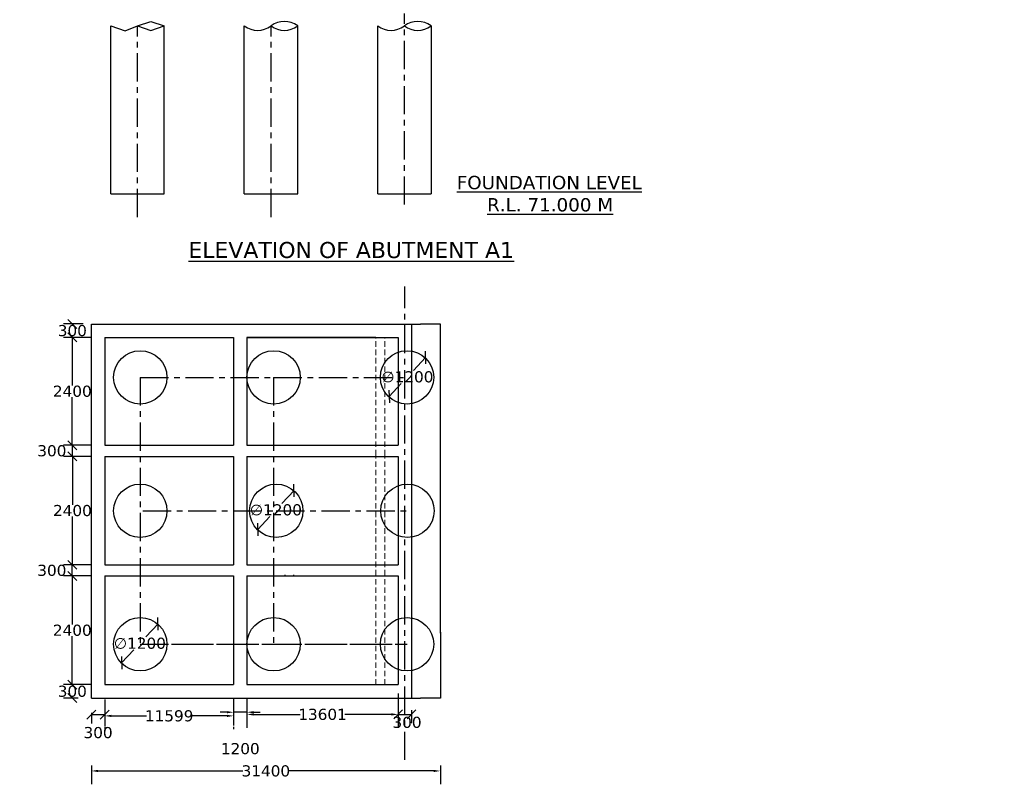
# Model space of a CAD drawing. Header units: millimetres. Extents: x -7746077780 to -3844657605, y -13315294818 to -6656873469.
# Tile 53 of 130: x -3871873666 to -3871851521, y -6657923071 to -6657905880. Entities that reach past the tile are written whole.
import ezdxf

# ---------------------------------------------------------------- set-up
doc = ezdxf.new("R2010")
doc.units = ezdxf.units.MM
doc.header["$MEASUREMENT"] = 0
doc.header["$PDMODE"] = 2
doc.linetypes.add('CENTER', pattern=[50.8, 31.75, -6.35, 6.35, -6.35])
doc.linetypes.add('HIDDEN', pattern=[0.375, 0.25, -0.125])
doc.layers.add('TEX', color=6, linetype='Continuous')
doc.layers.add('TEXT', color=7, linetype='Continuous')
doc.styles.get("Standard").update_dxf_attribs({"font": 'verdana.ttf', "height": 250})
doc.dimstyles.new('Copy of ISO-25--------4', dxfattribs={"dimtxt": 200, "dimasz": 150, "dimexe": 300, "dimexo": 300, "dimgap": 0.02, "dimtad": 0, "dimtih": 1, "dimtoh": 1, "dimdec": 0, "dimlfac": 4, "dimdsep": 46, "dimtxsty": 'Standard', "dimcen": 150, "dimclrd": 1, "dimclre": 1, "dimclrt": 1, "dimadec": 0, "dimazin": 0, "dimtfac": 1, "dimtdec": 0, "dimtmove": 2, "dimatfit": 3, "dimfxl": 0, "dimarcsym": 0})
doc.dimstyles.new('ISO-25', dxfattribs={"dimtxt": 250, "dimasz": 200, "dimexe": 200, "dimexo": 200, "dimgap": 0.02, "dimtad": 0, "dimtih": 1, "dimtoh": 1, "dimdec": 0, "dimdsep": 46, "dimtxsty": 'Standard', "dimblk": 'OBLIQUE', "dimcen": 150, "dimclrd": 1, "dimclre": 1, "dimclrt": 1, "dimadec": 0, "dimazin": 0, "dimtfac": 1, "dimtdec": 0, "dimtmove": 2, "dimatfit": 3, "dimldrblk": 'OBLIQUE', "dimfxl": 0, "dimarcsym": 0})

# ---------------------------------------------------------------- blocks, each defined once
blk = doc.blocks.new('_Oblique')
at = {"color": 0, "linetype": 'ByBlock', "lineweight": -2}
blk.add_line((-0.5, -0.5), (0.5, 0.5), dxfattribs=at)
blk = doc.blocks.new('*D685')
at = {"color": 1, "lineweight": -2, "ltscale": 20, "transparency": 16777216}
for p, q in [((-3871872054.197991, -6657915449.09451), (-3871872681.879242, -6657915449.09451)), ((-3871872481.879242, -6657915449.09451), (-3871872481.879242, -6657915699.09451)), ((-3871872054.197991, -6657915699.09451), (-3871872681.879242, -6657915699.09451))]:
    blk.add_line(p, q, dxfattribs=at)
at = {"layer": 'Defpoints', "color": 0, "ltscale": 20, "transparency": 16777216}
for p in [(-3871871854.197991, -6657915449.09451), (-3871872481.879242, -6657915699.09451), (-3871871854.197991, -6657915699.09451)]:
    blk.add_point(p, dxfattribs=at)
at = {"color": 1, "lineweight": -2, "ltscale": 20, "transparency": 16777216, "xscale": 200, "yscale": 200, "zscale": 200}
for p, rotation in [((-3871872481.879242, -6657915449.09451), 90), ((-3871872481.879242, -6657915699.09451), 270)]:
    blk.add_blockref('_Oblique', p, dxfattribs=dict(at, rotation=rotation))
at = {"color": 1, "ltscale": 20, "transparency": 16777216, "insert": (-3871872942.298913, -6657915574.094511), "char_height": 250, "attachment_point": 5}
blk.add_mtext('300', dxfattribs=at)
blk = doc.blocks.new('*D686')
at = {"color": 1, "lineweight": -2, "ltscale": 20, "transparency": 16777216}
for p, q in [((-3871872237.107687, -6657912722.169021), (-3871872682.109406, -6657912722.169021)), ((-3871872482.109406, -6657912722.169021), (-3871872482.109406, -6657912741.908395)), ((-3871872054.306243, -6657913022.09744), (-3871872682.109406, -6657913022.09744)), ((-3871872482.109406, -6657913022.09744), (-3871872482.109406, -6657913002.358066))]:
    blk.add_line(p, q, dxfattribs=at)
at = {"layer": 'Defpoints', "color": 0, "ltscale": 20, "transparency": 16777216}
for p in [(-3871872482.109406, -6657912722.169021), (-3871872037.107687, -6657912722.169021), (-3871871854.306243, -6657913022.09744)]:
    blk.add_point(p, dxfattribs=at)
at = {"color": 1, "lineweight": -2, "ltscale": 20, "transparency": 16777216, "xscale": 200, "yscale": 200, "zscale": 200}
for p, rotation in [((-3871872482.109406, -6657912722.169021), 90), ((-3871872482.109406, -6657913022.09744), 270)]:
    blk.add_blockref('_Oblique', p, dxfattribs=dict(at, rotation=rotation))
at = {"color": 1, "ltscale": 20, "transparency": 16777216, "insert": (-3871872482.109406, -6657912872.133231), "char_height": 250, "attachment_point": 5}
blk.add_mtext('300', dxfattribs=at)
blk = doc.blocks.new('*D687')
at = {"color": 1, "lineweight": -2, "ltscale": 20, "transparency": 16777216}
for p, q in [((-3871872204.306243, -6657913022.09744), (-3871872682.200157, -6657913022.09744)), ((-3871872482.200157, -6657913022.09744), (-3871872482.200157, -6657914105.37114)), ((-3871872482.200157, -6657915449.09451), (-3871872482.200157, -6657914365.82081)), ((-3871872442.645064, -6657915449.09451), (-3871872682.200157, -6657915449.09451))]:
    blk.add_line(p, q, dxfattribs=at)
at = {"layer": 'Defpoints', "color": 0, "ltscale": 20, "transparency": 16777216}
for p in [(-3871872004.306243, -6657913022.09744), (-3871872482.200157, -6657915449.09451), (-3871872242.645064, -6657915449.09451)]:
    blk.add_point(p, dxfattribs=at)
at = {"color": 1, "lineweight": -2, "ltscale": 20, "transparency": 16777216, "xscale": 200, "yscale": 200, "zscale": 200}
for p, rotation in [((-3871872482.200157, -6657913022.09744), 90), ((-3871872482.200157, -6657915449.09451), 270)]:
    blk.add_blockref('_Oblique', p, dxfattribs=dict(at, rotation=rotation))
at = {"color": 1, "ltscale": 20, "transparency": 16777216, "insert": (-3871872482.200156, -6657914235.595976), "char_height": 250, "attachment_point": 5}
blk.add_mtext('2400', dxfattribs=at)
blk = doc.blocks.new('*D688')
at = {"color": 1, "lineweight": -2, "ltscale": 20, "transparency": 16777216}
for p, q in [((-3871872254.197991, -6657915699.09451), (-3871872679.962575, -6657915699.09451)), ((-3871872479.962575, -6657915699.09451), (-3871872479.962575, -6657916788.119674)), ((-3871872479.962575, -6657918137.594508), (-3871872479.962575, -6657917048.569345)), ((-3871872254.197991, -6657918137.594508), (-3871872679.962575, -6657918137.594508))]:
    blk.add_line(p, q, dxfattribs=at)
at = {"layer": 'Defpoints', "color": 0, "ltscale": 20, "transparency": 16777216}
for p in [(-3871872054.197991, -6657915699.09451), (-3871872479.962575, -6657918137.594508), (-3871872054.197991, -6657918137.594508)]:
    blk.add_point(p, dxfattribs=at)
at = {"color": 1, "lineweight": -2, "ltscale": 20, "transparency": 16777216, "xscale": 200, "yscale": 200, "zscale": 200}
for p, rotation in [((-3871872479.962575, -6657915699.09451), 90), ((-3871872479.962575, -6657918137.594508), 270)]:
    blk.add_blockref('_Oblique', p, dxfattribs=dict(at, rotation=rotation))
at = {"color": 1, "ltscale": 20, "transparency": 16777216, "insert": (-3871872479.962574, -6657916918.34451), "char_height": 250, "attachment_point": 5}
blk.add_mtext('2400', dxfattribs=at)
blk = doc.blocks.new('*D689')
at = {"color": 1, "lineweight": -2, "ltscale": 20, "transparency": 16777216}
for p, q in [((-3871872054.19799, -6657920831.170873), (-3871872682.469707, -6657920831.170873)), ((-3871872482.469707, -6657920831.170873), (-3871872482.469707, -6657920850.946037)), ((-3871872354.19799, -6657921131.170872), (-3871872682.469707, -6657921131.170872)), ((-3871872482.469707, -6657921131.170872), (-3871872482.469707, -6657921111.395708))]:
    blk.add_line(p, q, dxfattribs=at)
at = {"layer": 'Defpoints', "color": 0, "ltscale": 20, "transparency": 16777216}
for p in [(-3871871854.19799, -6657920831.170873), (-3871872482.469707, -6657921131.170872), (-3871872154.19799, -6657921131.170872)]:
    blk.add_point(p, dxfattribs=at)
at = {"color": 1, "lineweight": -2, "ltscale": 20, "transparency": 16777216, "xscale": 200, "yscale": 200, "zscale": 200}
for p, rotation in [((-3871872482.469707, -6657920831.170873), 90), ((-3871872482.469707, -6657921131.170872), 270)]:
    blk.add_blockref('_Oblique', p, dxfattribs=dict(at, rotation=rotation))
at = {"color": 1, "ltscale": 20, "transparency": 16777216, "insert": (-3871872482.469707, -6657920981.170874), "char_height": 250, "attachment_point": 5}
blk.add_mtext('300', dxfattribs=at)
blk = doc.blocks.new('*D690')
at = {"color": 1, "lineweight": -2, "ltscale": 20, "transparency": 16777216}
for p, q in [((-3871865154.198137, -6657921031.170871), (-3871865154.198137, -6657921700.374547)), ((-3871865154.198137, -6657921500.374547), (-3871864854.198137, -6657921500.374547)), ((-3871864854.198137, -6657921401.159732), (-3871864854.198137, -6657921700.374547))]:
    blk.add_line(p, q, dxfattribs=at)
at = {"layer": 'Defpoints', "color": 0, "ltscale": 20, "transparency": 16777216}
for p in [(-3871865154.198137, -6657920831.170871), (-3871864854.198137, -6657921201.159732), (-3871864854.198137, -6657921500.374547)]:
    blk.add_point(p, dxfattribs=at)
at = {"color": 1, "lineweight": -2, "ltscale": 20, "transparency": 16777216, "xscale": 200, "yscale": 200, "zscale": 200, "rotation": 180}
blk.add_blockref('_Oblique', (-3871865154.198137, -6657921500.374547), dxfattribs=at)
at = {"color": 1, "lineweight": -2, "ltscale": 20, "transparency": 16777216, "xscale": 200, "yscale": 200, "zscale": 200}
blk.add_blockref('_Oblique', (-3871864854.198137, -6657921500.374547), dxfattribs=at)
at = {"color": 1, "ltscale": 20, "transparency": 16777216, "insert": (-3871864954.198137, -6657921679.537906), "char_height": 250, "attachment_point": 5}
blk.add_mtext('300', dxfattribs=at)
blk = doc.blocks.new('*D693')
at = {"color": 1, "lineweight": -2, "ltscale": 20, "transparency": 16777216}
for p, q in [((-3871872054.197991, -6657918137.594508), (-3871872682.469707, -6657918137.594508)), ((-3871872482.469707, -6657918387.477862), (-3871872482.469707, -6657918137.594508)), ((-3871872054.197991, -6657918387.477862), (-3871872682.469707, -6657918387.477862))]:
    blk.add_line(p, q, dxfattribs=at)
at = {"layer": 'Defpoints', "color": 0, "ltscale": 20, "transparency": 16777216}
for p in [(-3871872482.469707, -6657918137.594508), (-3871871854.197991, -6657918137.594508), (-3871871854.197991, -6657918387.477862)]:
    blk.add_point(p, dxfattribs=at)
at = {"color": 1, "lineweight": -2, "ltscale": 20, "transparency": 16777216, "xscale": 200, "yscale": 200, "zscale": 200}
for p, rotation in [((-3871872482.469707, -6657918137.594508), 90), ((-3871872482.469707, -6657918387.477862), 270)]:
    blk.add_blockref('_Oblique', p, dxfattribs=dict(at, rotation=rotation))
at = {"color": 1, "ltscale": 20, "transparency": 16777216, "insert": (-3871872942.889378, -6657918262.536186), "char_height": 250, "attachment_point": 5}
blk.add_mtext('300', dxfattribs=at)
blk = doc.blocks.new('*D695')
at = {"color": 1, "lineweight": -2, "ltscale": 20, "transparency": 16777216}
for p, q in [((-3871872254.197991, -6657918387.477862), (-3871872682.469707, -6657918387.477862)), ((-3871872482.469707, -6657918387.477862), (-3871872482.469707, -6657919479.099532)), ((-3871872482.469707, -6657920831.170873), (-3871872482.469707, -6657919739.549203)), ((-3871872054.19799, -6657920831.170873), (-3871872682.469707, -6657920831.170873))]:
    blk.add_line(p, q, dxfattribs=at)
at = {"layer": 'Defpoints', "color": 0, "ltscale": 20, "transparency": 16777216}
for p in [(-3871872054.197991, -6657918387.477862), (-3871872482.469707, -6657920831.170873), (-3871871854.19799, -6657920831.170873)]:
    blk.add_point(p, dxfattribs=at)
at = {"color": 1, "lineweight": -2, "ltscale": 20, "transparency": 16777216, "xscale": 200, "yscale": 200, "zscale": 200}
for p, rotation in [((-3871872482.469707, -6657918387.477862), 90), ((-3871872482.469707, -6657920831.170873), 270)]:
    blk.add_blockref('_Oblique', p, dxfattribs=dict(at, rotation=rotation))
at = {"color": 1, "ltscale": 20, "transparency": 16777216, "insert": (-3871872482.469707, -6657919609.324368), "char_height": 250, "attachment_point": 5}
blk.add_mtext('2400', dxfattribs=at)
blk = doc.blocks.new('*D697')
at = {"color": 1, "lineweight": -2, "ltscale": 20, "transparency": 16777216}
for p, q in [((-3871870554.090765, -6657919463.367191), (-3871870825.758733, -6657919754.58067)), ((-3871871372.661233, -6657920340.830796), (-3871871100.993262, -6657920049.617312))]:
    blk.add_line(p, q, dxfattribs=at)
at = {"layer": 'Defpoints', "color": 0, "ltscale": 20, "transparency": 16777216}
for p in [(-3871870554.090766, -6657919463.367191), (-3871871372.661233, -6657920340.830796)]:
    blk.add_point(p, dxfattribs=at)
at = {"color": 1, "lineweight": -2, "ltscale": 20, "transparency": 16777216, "xscale": 200, "yscale": 200, "zscale": 200}
for p, rotation in [((-3871870554.090766, -6657919463.367191), 46.98874130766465), ((-3871871372.661233, -6657920340.830796), 226.9887413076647)]:
    blk.add_blockref('_Oblique', p, dxfattribs=dict(at, rotation=rotation))
at = {"color": 1, "ltscale": 20, "transparency": 16777216, "insert": (-3871870963.376002, -6657919902.09899), "char_height": 250, "attachment_point": 5}
blk.add_mtext('∅1200', dxfattribs=at)
blk = doc.blocks.new('*D698')
at = {"color": 1, "lineweight": -2, "ltscale": 20, "transparency": 16777216}
for p, q in [((-3871864536.848003, -6657913472.818976), (-3871864808.515975, -6657913764.03246)), ((-3871865355.418475, -6657914350.282584), (-3871865083.750504, -6657914059.069102))]:
    blk.add_line(p, q, dxfattribs=at)
at = {"layer": 'Defpoints', "color": 0, "ltscale": 20, "transparency": 16777216}
for p in [(-3871864536.848003, -6657913472.818975), (-3871865355.418475, -6657914350.282584)]:
    blk.add_point(p, dxfattribs=at)
at = {"color": 1, "lineweight": -2, "ltscale": 20, "transparency": 16777216, "xscale": 200, "yscale": 200, "zscale": 200}
for p, rotation in [((-3871864536.848003, -6657913472.818975), 46.98874126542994), ((-3871865355.418475, -6657914350.282584), 226.98874126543)]:
    blk.add_blockref('_Oblique', p, dxfattribs=dict(at, rotation=rotation))
at = {"color": 1, "ltscale": 20, "transparency": 16777216, "insert": (-3871864946.133238, -6657913911.55078), "char_height": 250, "attachment_point": 5}
blk.add_mtext('∅1200', dxfattribs=at)
blk = doc.blocks.new('*D699')
at = {"color": 1, "lineweight": -2, "ltscale": 20, "transparency": 16777216}
for p, q in [((-3871871754.197991, -6657921167.817961), (-3871871754.197991, -6657921704.205669)), ((-3871872054.197991, -6657921467.817961), (-3871872054.197991, -6657921704.205669)), ((-3871872054.197991, -6657921504.205669), (-3871871754.197991, -6657921504.205669))]:
    blk.add_line(p, q, dxfattribs=at)
at = {"layer": 'Defpoints', "color": 0, "ltscale": 20, "transparency": 16777216}
for p in [(-3871871754.197991, -6657920967.817961), (-3871872054.197991, -6657921267.817961), (-3871871754.197991, -6657921504.205669)]:
    blk.add_point(p, dxfattribs=at)
at = {"color": 1, "lineweight": -2, "ltscale": 20, "transparency": 16777216, "xscale": 200, "yscale": 200, "zscale": 200, "rotation": 180}
blk.add_blockref('_Oblique', (-3871872054.197991, -6657921504.205669), dxfattribs=at)
at = {"color": 1, "lineweight": -2, "ltscale": 20, "transparency": 16777216, "xscale": 200, "yscale": 200, "zscale": 200}
blk.add_blockref('_Oblique', (-3871871754.197991, -6657921504.205669), dxfattribs=at)
at = {"color": 1, "ltscale": 20, "transparency": 16777216, "insert": (-3871871902.959872, -6657921910.765385), "char_height": 250, "attachment_point": 5}
blk.add_mtext('300', dxfattribs=at)
blk = doc.blocks.new('*D700')
at = {"color": 1, "lineweight": -2, "ltscale": 20, "transparency": 16777216}
for p, q in [((-3871867494.759107, -6657916463.367195), (-3871867766.427067, -6657916754.580667)), ((-3871868313.329571, -6657917340.830802), (-3871868041.661593, -6657917049.617309))]:
    blk.add_line(p, q, dxfattribs=at)
at = {"layer": 'Defpoints', "color": 0, "ltscale": 20, "transparency": 16777216}
for p in [(-3871867494.759107, -6657916463.367195), (-3871868313.329571, -6657917340.830802)]:
    blk.add_point(p, dxfattribs=at)
at = {"color": 1, "lineweight": -2, "ltscale": 20, "transparency": 16777216, "xscale": 200, "yscale": 200, "zscale": 200}
for p, rotation in [((-3871867494.759107, -6657916463.367195), 46.98874146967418), ((-3871868313.329571, -6657917340.830802), 226.9887414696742)]:
    blk.add_blockref('_Oblique', p, dxfattribs=dict(at, rotation=rotation))
at = {"color": 1, "ltscale": 20, "transparency": 16777216, "insert": (-3871867904.044336, -6657916902.098988), "char_height": 250, "attachment_point": 5}
blk.add_mtext('∅1200', dxfattribs=at)
blk = doc.blocks.new('*D701')
at = {"layer": 'Defpoints', "color": 0, "ltscale": 20, "transparency": 16777216}
for p in [(-3871872054.197991, -6657922349.891055), (-3871864204.198064, -6657922349.891055), (-3871872054.197991, -6657922771.34398)]:
    blk.add_point(p, dxfattribs=at)
at = {"layer": 'TEX', "color": 1, "lineweight": -2, "ltscale": 20, "transparency": 16777216}
for p, q in [((-3871872054.197991, -6657922649.891055), (-3871872054.197991, -6657923071.34398)), ((-3871871904.197991, -6657922771.34398), (-3871868650.373165, -6657922771.34398)), ((-3871864354.198064, -6657922771.34398), (-3871867608.02289, -6657922771.34398)), ((-3871864204.198064, -6657922649.891055), (-3871864204.198064, -6657923071.34398))]:
    blk.add_line(p, q, dxfattribs=at)
at = {"layer": 'TEX', "color": 1, "ltscale": 20, "transparency": 16777216}
for points in [[(-3871871904.197991, -6657922746.34398), (-3871871904.197991, -6657922796.34398), (-3871872054.197991, -6657922771.34398)], [(-3871864354.198064, -6657922746.34398), (-3871864354.198064, -6657922796.34398), (-3871864204.198064, -6657922771.34398)]]:
    blk.add_solid(points, dxfattribs=at)
at = {"layer": 'TEX', "color": 1, "ltscale": 20, "transparency": 16777216, "insert": (-3871868129.198028, -6657922771.34398), "char_height": 250, "attachment_point": 5}
blk.add_mtext('31400', dxfattribs=at)
blk = doc.blocks.new('*D702')
at = {"layer": 'Defpoints', "color": 0, "ltscale": 20, "transparency": 16777216}
for p in [(-3871868854.546614, -6657920831.170871), (-3871868554.546614, -6657920831.170873), (-3871868854.546614, -6657921450.968751)]:
    blk.add_point(p, dxfattribs=at)
at = {"layer": 'TEX', "color": 1, "lineweight": -2, "ltscale": 20, "transparency": 16777216}
for p, q in [((-3871868854.546614, -6657921131.170871), (-3871868854.546614, -6657921750.968751)), ((-3871868554.546614, -6657921131.170873), (-3871868554.546614, -6657921750.968751)), ((-3871869004.546614, -6657921450.968751), (-3871869154.546614, -6657921450.968751)), ((-3871868554.546614, -6657921450.968751), (-3871868854.546614, -6657921450.968751)), ((-3871868404.546614, -6657921450.968751), (-3871868254.546614, -6657921450.968751))]:
    blk.add_line(p, q, dxfattribs=at)
at = {"layer": 'TEX', "color": 1, "ltscale": 20, "transparency": 16777216}
for points in [[(-3871869004.546614, -6657921425.968751), (-3871869004.546614, -6657921475.968751), (-3871868854.546614, -6657921450.968751)], [(-3871868404.546614, -6657921425.968751), (-3871868404.546614, -6657921475.968751), (-3871868554.546614, -6657921450.968751)]]:
    blk.add_solid(points, dxfattribs=at)
at = {"layer": 'TEX', "color": 1, "ltscale": 20, "transparency": 16777216, "insert": (-3871868704.546614, -6657922271.798093), "char_height": 250, "attachment_point": 5}
blk.add_mtext('1200', dxfattribs=at)
blk = doc.blocks.new('*D703')
at = {"layer": 'Defpoints', "color": 0, "ltscale": 20, "transparency": 16777216}
for p in [(-3871871754.197991, -6657921488.1148), (-3871868854.546614, -6657921479.990582), (-3871871754.197991, -6657921533.277501)]:
    blk.add_point(p, dxfattribs=at)
at = {"layer": 'TEX', "color": 1, "lineweight": -2, "ltscale": 20, "transparency": 16777216}
for p, q in [((-3871871604.197991, -6657921533.277501), (-3871870816.229106, -6657921533.277501)), ((-3871869004.546614, -6657921533.277501), (-3871869792.515499, -6657921533.277501)), ((-3871871754.197991, -6657921788.1148), (-3871871754.197991, -6657921833.277501)), ((-3871868854.546614, -6657921779.990582), (-3871868854.546614, -6657921833.277501))]:
    blk.add_line(p, q, dxfattribs=at)
at = {"layer": 'TEX', "color": 1, "ltscale": 20, "transparency": 16777216}
for points in [[(-3871871604.197991, -6657921508.277501), (-3871871604.197991, -6657921558.277501), (-3871871754.197991, -6657921533.277501)], [(-3871869004.546614, -6657921508.277501), (-3871869004.546614, -6657921558.277501), (-3871868854.546614, -6657921533.277501)]]:
    blk.add_solid(points, dxfattribs=at)
at = {"layer": 'TEX', "color": 1, "ltscale": 20, "transparency": 16777216, "insert": (-3871870304.372303, -6657921533.277501), "char_height": 250, "attachment_point": 5}
blk.add_mtext('11599', dxfattribs=at)
blk = doc.blocks.new('*D706')
at = {"layer": 'Defpoints', "color": 0, "ltscale": 20, "transparency": 16777216}
for p in [(-3871868554.546614, -6657920831.170873), (-3871865154.198137, -6657920831.170871), (-3871865154.198137, -6657921500.374547)]:
    blk.add_point(p, dxfattribs=at)
at = {"layer": 'TEX', "color": 1, "lineweight": -2, "ltscale": 20, "transparency": 16777216}
for p, q in [((-3871868554.546614, -6657921131.170873), (-3871868554.546614, -6657921800.374547)), ((-3871865154.198137, -6657921131.170871), (-3871865154.198137, -6657921800.374547)), ((-3871868404.546614, -6657921500.374547), (-3871867359.261415, -6657921500.374547)), ((-3871865304.198137, -6657921500.374547), (-3871866349.483336, -6657921500.374547))]:
    blk.add_line(p, q, dxfattribs=at)
at = {"layer": 'TEX', "color": 1, "ltscale": 20, "transparency": 16777216}
for points in [[(-3871868404.546614, -6657921475.374547), (-3871868404.546614, -6657921525.374547), (-3871868554.546614, -6657921500.374547)], [(-3871865304.198137, -6657921475.374547), (-3871865304.198137, -6657921525.374547), (-3871865154.198137, -6657921500.374547)]]:
    blk.add_solid(points, dxfattribs=at)
at = {"layer": 'TEX', "color": 1, "ltscale": 20, "transparency": 16777216, "insert": (-3871866854.372375, -6657921500.374547), "char_height": 250, "attachment_point": 5}
blk.add_mtext('13601', dxfattribs=at)

msp = doc.modelspace()

# ---------------------------------------------------------------- linework, layer by layer
at = {"ltscale": 20}
for p, q in [((-3871871613.670034, -6657909798.731062), (-3871871613.670034, -6657906020.428213)), ((-3871870413.670034, -6657909798.731062), (-3871870413.670034, -6657906020.428213)), ((-3871868613.670188, -6657909798.731061), (-3871868613.670188, -6657906020.428212)), ((-3871867413.670188, -6657909798.731061), (-3871867413.670188, -6657906020.428212)), ((-3871865613.670262, -6657909798.73106), (-3871865613.670261, -6657906020.428211)), ((-3871864413.669732, -6657906020.428555), (-3871864413.670262, -6657909798.731062)), ((-3871871613.670034, -6657909798.731061), (-3871870413.670034, -6657909798.731062)), ((-3871868613.670188, -6657909798.73106), (-3871867413.670188, -6657909798.731061)), ((-3871865613.670262, -6657909798.73106), (-3871864413.670262, -6657909798.731062)), ((-3871865613.670262, -6657909798.731061), (-3871864413.670262, -6657909798.731062)), ((-3871872054.197991, -6657912724.094506), (-3871864654.198136, -6657912724.094502)), ((-3871864854.198138, -6657912724.094504), (-3871864854.198137, -6657921131.170871)), ((-3871871754.197991, -6657913024.094506), (-3871868854.546615, -6657913024.094504)), ((-3871868854.546615, -6657913024.094504), (-3871868854.546614, -6657915449.094503)), ((-3871868554.546614, -6657913024.094504), (-3871865154.198138, -6657913024.094502)), ((-3871868554.546614, -6657913024.094504), (-3871868554.546614, -6657915449.094508)), ((-3871865154.198138, -6657913024.094502), (-3871865154.198138, -6657915449.094504)), ((-3871864204.198066, -6657919672.169019), (-3871864204.198064, -6657914172.169019)), ((-3871871754.197991, -6657915449.09451), (-3871868854.546614, -6657915449.094503)), ((-3871868554.546614, -6657915449.094508), (-3871865154.198138, -6657915449.094504)), ((-3871871754.197991, -6657915699.09451), (-3871868854.546614, -6657915699.094504)), ((-3871868854.546614, -6657915699.094504), (-3871868854.546614, -6657918137.594503)), ((-3871868554.546614, -6657915699.094508), (-3871868554.546615, -6657918136.594506)), ((-3871868554.546614, -6657915699.094508), (-3871865154.198138, -6657915699.094504)), ((-3871865154.198138, -6657915699.094504), (-3871865154.198137, -6657918136.594506)), ((-3871871754.197991, -6657918137.594508), (-3871868854.546614, -6657918137.594503)), ((-3871868554.546615, -6657918136.594506), (-3871865154.198137, -6657918136.594506)), ((-3871871754.197991, -6657918387.594508), (-3871868854.546614, -6657918387.594502)), ((-3871868854.546614, -6657918387.594502), (-3871868854.546614, -6657920831.170871)), ((-3871868554.546614, -6657918386.540258), (-3871865154.198137, -6657918386.540257)), ((-3871868554.546614, -6657918386.540259), (-3871868554.546614, -6657920831.170873)), ((-3871867704.198137, -6657918361.540257), (-3871867704.198137, -6657918374.07087)), ((-3871867504.198137, -6657918361.540257), (-3871867504.198137, -6657918374.07087)), ((-3871865154.198137, -6657918386.540257), (-3871865154.198137, -6657920831.170871)), ((-3871871754.19799, -6657920831.170871), (-3871868854.546614, -6657920831.170871)), ((-3871868554.546614, -6657920831.170873), (-3871865154.198137, -6657920831.170871)), ((-3871872054.197991, -6657921131.170871), (-3871867704.198138, -6657921131.170871)), ((-3871867704.198139, -6657921131.170871), (-3871864654.198138, -6657921131.170871)), ((-3871871754.197991, -6657921459.042969), (-3871871754.197991, -6657921772.979017))]:
    msp.add_line(p, q, dxfattribs=at)
for points in [[(-3871864204.198064, -6657914192.169017), (-3871864204.198064, -6657912724.094502), (-3871864654.546601, -6657912724.094502)], [(-3871864204.198064, -6657919652.169021), (-3871864204.198064, -6657921131.170871), (-3871864654.546601, -6657921131.170871)]]:
    msp.add_lwpolyline(points, dxfattribs=at)
for centre, radius in [((-3871870954.197991, -6657913922.169019), 599.999999), ((-3871867954.198064, -6657913922.169019), 599.999999), ((-3871864954.198138, -6657913922.169019), 600), ((-3871870954.197991, -6657916922.169018), 599.999999), ((-3871867894.866329, -6657916922.16902), 600), ((-3871864945.198899, -6657916922.169021), 600), ((-3871870954.197991, -6657919922.169018), 599.999999), ((-3871867954.198064, -6657919922.169019), 599.999999), ((-3871864954.198138, -6657919922.169019), 600)]:
    msp.add_circle(centre, radius, dxfattribs=at)
for centre, start, end in [((-3871868313.670186, -6657905620.725233), 233.1096445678, 306.8903554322), ((-3871867713.67019, -6657906420.131758), 53.1096445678, 126.8903554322), ((-3871867713.67019, -6657905620.724663), 233.1096992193, 306.8903007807), ((-3871865313.670185, -6657905620.725233), 233.1096445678, 306.8903554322), ((-3871864713.670189, -6657906420.131758), 53.1096445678, 126.8903554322), ((-3871864713.670189, -6657905620.724663), 233.1096992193, 306.8903007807)]:
    msp.add_arc(centre, 499.762869, start, end, dxfattribs=at)
at = {"layer": 'TEX', "color": 4, "linetype": 'CENTER', "ltscale": 20}
for p, q in [((-3871865013.67011, -6657910038.731006), (-3871865013.67011, -6657905740.428154)), ((-3871871013.670034, -6657910318.731061), (-3871871013.670034, -6657906020.42821)), ((-3871868013.670188, -6657910318.73106), (-3871868013.670188, -6657906020.428209)), ((-3871865004.198137, -6657922523.69653), (-3871865004.198137, -6657911877.94041)), ((-3871870954.197991, -6657913922.169019), (-3871867954.198064, -6657913922.169021)), ((-3871870954.197991, -6657913922.169019), (-3871870954.197991, -6657919922.16902)), ((-3871867954.198064, -6657913922.169019), (-3871864954.198138, -6657913922.169021)), ((-3871867954.198064, -6657913922.169019), (-3871867954.198064, -6657919922.16902)), ((-3871870894.866255, -6657916922.16902), (-3871867954.198064, -6657916922.16902)), ((-3871867894.866329, -6657916922.16902), (-3871864954.198138, -6657916922.16902)), ((-3871870954.197991, -6657919922.16902), (-3871867954.198064, -6657919922.169019)), ((-3871870254.198063, -6657919922.169019), (-3871867954.198064, -6657919922.169019)), ((-3871867954.198064, -6657919922.16902), (-3871864954.198138, -6657919922.169019)), ((-3871867254.198137, -6657919922.169019), (-3871864954.198138, -6657919922.169019))]:
    msp.add_line(p, q, dxfattribs=at)
at = {"layer": 'TEX', "color": 0, "ltscale": 20}
for p, q in [((-3871871613.670034, -6657906020.428213), (-3871871293.56789, -6657906130.911201)), ((-3871871293.56789, -6657906130.911201), (-3871871013.669575, -6657906020.428436)), ((-3871871013.670112, -6657906020.427588), (-3871870713.670036, -6657905920.368324)), ((-3871871013.669187, -6657906020.428283), (-3871870713.670036, -6657906120.486967)), ((-3871870713.670036, -6657905920.368324), (-3871870413.670037, -6657906020.427646)), ((-3871870713.670036, -6657906120.486967), (-3871870413.670037, -6657906020.427646)), ((-3871872054.197991, -6657921131.170871), (-3871872054.197991, -6657912724.094506)), ((-3871871754.197991, -6657913024.094506), (-3871871754.197991, -6657915449.09451)), ((-3871865654.546614, -6657913024.094504), (-3871868554.546614, -6657913024.094504)), ((-3871871754.197991, -6657915699.094509), (-3871871754.197991, -6657918137.594507)), ((-3871871754.197991, -6657918387.594508), (-3871871754.197991, -6657920831.170872))]:
    msp.add_line(p, q, dxfattribs=at)
at = {"layer": 'TEXT', "color": 2, "linetype": 'HIDDEN', "lineweight": 13, "ltscale": 500}
for p, q in [((-3871865654.546611, -6657915674.094504), (-3871865654.546614, -6657913024.094504)), ((-3871865454.546613, -6657915674.094504), (-3871865454.546616, -6657913024.094504)), ((-3871865654.54661, -6657918374.07087), (-3871865654.546611, -6657915674.094504)), ((-3871865454.546611, -6657918374.07087), (-3871865454.546613, -6657915674.094504)), ((-3871865654.546606, -6657920831.170871), (-3871865654.54661, -6657918374.07087)), ((-3871865454.546607, -6657920831.170871), (-3871865454.546611, -6657918374.07087))]:
    msp.add_line(p, q, dxfattribs=at)

# ---------------------------------------------------------------- texts
at = {"ltscale": 20}
for s, insert, char_height, width, attachment_point in [('\\pi917.33;{\\LFOUNDATION LEVEL \\P\\pi1600.6;R.L. 71.000 M }', (-3871864754.112202, -6657909391.184772), 300, 6037.08457566, 1), ('{\\LELEVATION OF ABUTMENT A1 }', (-3871866210.130927, -6657910877.988632), 360, 12514.77453725, 2), ('\\pi917.33;{\\LFOUNDATION LEVEL \\P\\pi1600.6;R.L. 71.000 M}', (-3872109839.012653, -6657913763.318133), 300, 6037.08457566, 1), ('\\pi917.33;{\\LFOUNDATION LEVEL \\P\\pi1600.6;R.L. 71.000 M}', (-3872093799.012653, -6657913653.318133), 300, 6037.08457566, 1)]:
    msp.add_mtext(s, dxfattribs=dict(at, insert=insert, char_height=char_height, width=width, attachment_point=attachment_point))
at = {"layer": 'TEX', "insert": (-3871977977.093441, -6657866156.297498), "char_height": 360, "width": 51867.66901822, "attachment_point": 1}
msp.add_mtext('{\\H1.4583x;\\LNOTES\\l :-\\P}\\P01. TYPE OF BRIDGE ^I^I         - HIGH LEVEL BRIDGE\\P\\P\\P02. LENGTH OF BRIDGE ^I         - 280.000 M. ( 14SPAN @ 20.000 M EACH C/C) \\P\\P\\P03. OVERALL WIDTH ^I^I         - 8.400 M.\\P\\P\\P04. CLEAR WIDTH^I^I         - 7.500 M.\\P\\P\\P05. FORMATION LEVEL^I^I         - R.L. 104.785 M.\\P\\P\\P06. HIGHEST FLOOD LEVEL^I         - R.L. 101.210 M.\\P\\P\\P07.LOWEST    BED  LEVEL              - R.L. 96.510 M.\\P\\P\\P08.SOFFIT LEVEL            ^I         - R.L. 102.710 M.\\P\\P \\P09.CATCHMENT AREA^I^I         - 569.000 SQ. KM.\\P\\P\\P10. DESIGN VELOCITY^I^I         - 2.870 M/SEC.\\P\\P\\P11. DESIGN DISCHARGE^I         - 2868.167 CUMEC.              \\P\\P\\P12.TYPE OF FOUNDATION^I         -  PILE FOUNDATION.\\P\\P\\P13.FOUNDATION LEVEL^I         - AS PER SHOWN IN DRAWING.\\P\\P\\P14. TYPE OF SUB-STRUCTURE        - PIER              - R.C.C. SOLID CIRCULAR PIER\\P^I^I^I^I^I^IABUTMENT - BOX TYPE\\P\\P15. TYPE OF SUPER STRUCTURE    - R.C.C. T - BEAM  SLAB \\P\\P\\P16. TYPE OF BEARING^I^I         - POT -  PTFE  BEARING\\P\\P\\P17. DESIGN LOADING{\\C1;^I                   }-  ONE LANE OF  CLASS 70R OR TWO LANES \\P^I^I^I^I^I^I FOR CLASS A{\\C1;\\P                                                                \\P}18. SBC FOR ABUTMENT/PIER        - 45 T/M².  \\P\\P\\P19. SBC FOR RETURN^I^I         - 20 T/M².  \\P\\P\\P20. WEARING COAT                           - MASTIC ASHPHALT 75 MM THICK. \\P\\pi-1080,l9717.8,t9717.8;(^IB.C. 50MM+ MASTIC ASPHALT 20MM)\\P\\pi0,l0,tz;\\P21. RAILING  - R.C.C. CRASH BARRIER AS PER STD.DRAWING.\\P\\P\\P21. APPROACH SLAB - R.C.C. STRUCTURAL AS PER APPROVED DRAWING.\\P\\P\\P22. EXPANSION JOINT - STRIPSEAL TYPE EXPANSION JOINT.\\P\\P\\P23. NAME PLATE,   DRAINAGE SPOUT ETC. AS PER MORT&H \\P^I^I^I   SPECIFICATION.\\P\\P                               ', dxfattribs=at)

# ---------------------------------------------------------------- dimensions: what is measured, and where the dimension line sits
at = {"ltscale": 20}
for base, p1, p2, picture, middle in [((-3871872482.109406, -6657912722.169021), (-3871871854.306243, -6657913022.09744), (-3871872037.107687, -6657912722.169021), '*D686', (-3871872482.109406, -6657912872.133231)), ((-3871872482.469707, -6657921131.170872), (-3871871854.19799, -6657920831.170873), (-3871872154.19799, -6657921131.170872), '*D689', (-3871872482.469707, -6657920981.170874))]:
    dim = msp.add_linear_dim(base=base, p1=p1, p2=p2, angle=90, dimstyle='ISO-25', dxfattribs=at)
    dim.commit()
    dim.dimension.update_dxf_attribs({"geometry": picture, "text_midpoint": middle})
for base, p1, p2, text, picture, middle in [((-3871872482.200157, -6657915449.09451), (-3871872004.306243, -6657913022.09744), (-3871872242.645064, -6657915449.09451), '2400', '*D687', (-3871872482.200156, -6657914235.595976)), ((-3871872481.879242, -6657915699.09451), (-3871871854.197991, -6657915449.09451), (-3871871854.197991, -6657915699.09451), '300', '*D685', (-3871872942.298913, -6657915574.094511)), ((-3871872479.962575, -6657918137.594508), (-3871872054.197991, -6657915699.09451), (-3871872054.197991, -6657918137.594508), '2400', '*D688', (-3871872479.962574, -6657916918.34451)), ((-3871872482.469707, -6657918137.594508), (-3871871854.197991, -6657918387.477862), (-3871871854.197991, -6657918137.594508), '300', '*D693', (-3871872942.889378, -6657918262.536186)), ((-3871872482.469707, -6657920831.170873), (-3871872054.197991, -6657918387.477862), (-3871871854.19799, -6657920831.170873), '2400', '*D695', (-3871872482.469707, -6657919609.324368))]:
    dim = msp.add_linear_dim(base=base, p1=p1, p2=p2, angle=90, text=text, dimstyle='ISO-25', dxfattribs=at)
    dim.commit()
    dim.dimension.update_dxf_attribs({"geometry": picture, "text_midpoint": middle})
for p1, p2, picture, middle in [((-3871865355.418475, -6657914350.282584), (-3871864536.848003, -6657913472.818975), '*D698', (-3871864946.133238, -6657913911.55078)), ((-3871868313.329571, -6657917340.830802), (-3871867494.759107, -6657916463.367195), '*D700', (-3871867904.044336, -6657916902.098988)), ((-3871871372.661233, -6657920340.830796), (-3871870554.090766, -6657919463.367191), '*D697', (-3871870963.376002, -6657919902.09899))]:
    dim = msp.add_diameter_dim_2p(p1=p1, p2=p2, dimstyle='ISO-25', dxfattribs=at)
    dim.commit()
    dim.dimension.update_dxf_attribs({"geometry": picture, "text_midpoint": middle, "dimtype": 163})
for base, p1, p2, picture, middle in [((-3871864854.198137, -6657921500.374547), (-3871865154.198137, -6657920831.170871), (-3871864854.198137, -6657921201.159732), '*D690', (-3871864954.198137, -6657921679.537906)), ((-3871871754.197991, -6657921504.205669), (-3871872054.197991, -6657921267.817961), (-3871871754.197991, -6657920967.817961), '*D699', (-3871871902.959872, -6657921910.765385))]:
    dim = msp.add_linear_dim(base=base, p1=p1, p2=p2, dimstyle='ISO-25', dxfattribs=at)
    dim.commit()
    dim.dimension.update_dxf_attribs({"geometry": picture, "text_midpoint": middle, "dimtype": 160})
at = {"layer": 'TEX', "color": 0, "ltscale": 20}
for base, p1, p2, picture, middle in [((-3871868854.546614, -6657921450.968751), (-3871868554.546614, -6657920831.170873), (-3871868854.546614, -6657920831.170871), '*D702', (-3871868704.546614, -6657922271.798093)), ((-3871865154.198137, -6657921500.374547), (-3871868554.546614, -6657920831.170873), (-3871865154.198137, -6657920831.170871), '*D706', (-3871866854.372375, -6657921500.374547)), ((-3871871754.197991, -6657921533.277501), (-3871868854.546614, -6657921479.990582), (-3871871754.197991, -6657921488.1148), '*D703', (-3871870304.372303, -6657921533.277501)), ((-3871872054.197991, -6657922771.34398), (-3871864204.198064, -6657922349.891055), (-3871872054.197991, -6657922349.891055), '*D701', (-3871868129.198028, -6657922771.34398))]:
    dim = msp.add_linear_dim(base=base, p1=p1, p2=p2, dimstyle='Copy of ISO-25--------4', override={"dimtxt": 350, "dimfxl": 0.05, "dimarcsym": 2}, dxfattribs=at)
    dim.commit()
    dim.dimension.update_dxf_attribs({"geometry": picture, "text_midpoint": middle})

doc.saveas('drawing.dxf')
